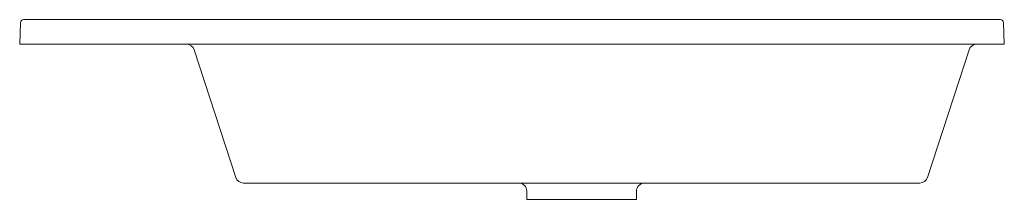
# Model space of a CAD drawing. Header units: millimetres. Extents: x 273.311 to 273.912, y 349.516 to 349.626.
import ezdxf

# ---------------------------------------------------------------- set-up
doc = ezdxf.new("R2010")
doc.units = ezdxf.units.MM
doc.layers.add('SANINDUSA', color=3, linetype='Continuous')

msp = doc.modelspace()

# ---------------------------------------------------------------- linework, layer by layer
at = {"layer": 'SANINDUSA', "linetype": 'Continuous', "lineweight": 15}
for p, q in [((273.3109, 349.61107), (273.31135, 349.62414)), ((273.31335, 349.62607), (273.90949, 349.62607)), ((273.91149, 349.62414), (273.91195, 349.61107)), ((273.3109, 349.61107), (273.3129, 349.61107)), ((273.3129, 349.61107), (273.90995, 349.61107)), ((273.44279, 349.52952), (273.41742, 349.60761)), ((273.89043, 349.60761), (273.86505, 349.52952)), ((273.90995, 349.61107), (273.91195, 349.61107)), ((273.8603, 349.52607), (273.44755, 349.52607)), ((273.62042, 349.52107), (273.62042, 349.51607)), ((273.65392, 349.51607), (273.62042, 349.51607)), ((273.68742, 349.51607), (273.65392, 349.51607)), ((273.68742, 349.51607), (273.68742, 349.52107))]:
    msp.add_line(p, q, dxfattribs=at)
for centre, radius, start, end in [((273.31335, 349.62407), 0.002, 90, 178), ((273.90949, 349.62407), 0.002, 2, 90), ((273.41266, 349.60607), 0.005, 18, 90), ((273.89518, 349.60607), 0.005, 90, 162), ((273.44755, 349.53107), 0.005, 198, 270), ((273.8603, 349.53107), 0.005, 270, 342), ((273.61542, 349.52107), 0.005, 0, 90), ((273.69242, 349.52107), 0.005, 90, 180)]:
    msp.add_arc(centre, radius, start, end, dxfattribs=at)

doc.saveas('drawing.dxf')
